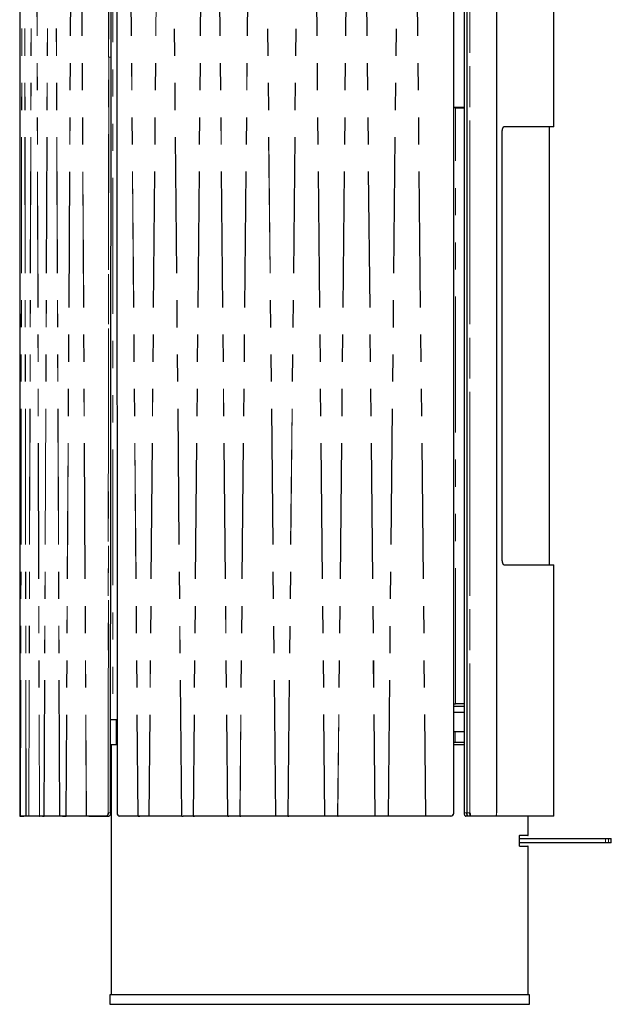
# Model space of a CAD drawing. Header units: millimetres. Extents: x 118 to 347, y 90 to 276.
# Tile 1 of 13: x 118 to 145, y 92 to 138. Entities that reach past the tile are written whole.
import ezdxf

# ---------------------------------------------------------------- set-up
doc = ezdxf.new("R2010")
doc.units = ezdxf.units.MM
doc.linetypes.add('PHANTOM', pattern=[12.7, 6.35, -1.27, 1.27, -1.27, 1.27, -1.27])

msp = doc.modelspace()

# ---------------------------------------------------------------- linework, layer by layer
at = {"color": 7, "linetype": 'Continuous', "lineweight": 25}
for p, q in [((117.555, 156.279), (117.555, 100.739)), ((121.841, 136.241), (121.851, 156.134)), ((122.099, 156.134), (122.116, 100.884)), ((137.874, 100.884), (137.875, 156.135)), ((138.354, 156.134), (138.354, 100.884)), ((138.489, 156.134), (138.489, 100.884)), ((139.878, 100.884), (139.878, 156.134)), ((142.555, 132.989), (142.555, 156.279)), ((121.812, 100.884), (121.841, 136.241)), ((138.354, 133.884), (137.875, 133.884)), ((137.944, 133.859), (137.875, 133.859)), ((137.944, 133.859), (138.354, 133.859)), ((137.994, 133.884), (137.994, 133.864)), ((138.069, 133.864), (137.994, 133.864)), ((137.994, 133.864), (137.994, 133.859)), ((138.069, 133.884), (138.069, 133.864)), ((138.069, 133.859), (138.069, 133.864)), ((140.139, 112.734), (140.139, 132.734)), ((140.139, 132.734), (140.139, 132.734)), ((142.55, 132.984), (140.233, 132.984)), ((142.355, 112.484), (142.355, 132.984)), ((140.139, 112.734), (140.139, 112.734)), ((140.233, 112.484), (142.55, 112.484)), ((142.555, 100.739), (142.555, 112.479)), ((137.874, 105.984), (137.944, 105.984)), ((138.354, 105.984), (137.944, 105.984)), ((137.874, 105.884), (138.354, 105.884)), ((138.354, 105.584), (137.874, 105.584)), ((121.919, 105.234), (121.815, 105.234)), ((122.115, 105.234), (121.919, 105.234)), ((122.068, 105.234), (122.068, 104.084)), ((137.94, 104.684), (137.874, 104.684)), ((138.354, 104.684), (137.94, 104.684)), ((121.839, 104.084), (121.839, 92.384)), ((121.839, 104.084), (122.115, 104.084)), ((137.94, 104.184), (137.874, 104.184)), ((137.874, 104.084), (138.355, 104.084)), ((138.354, 104.184), (137.94, 104.184)), ((138.357, 100.884), (138.354, 100.884)), ((117.56, 100.734), (117.606, 100.734)), ((117.604, 100.734), (117.561, 100.734)), ((117.604, 100.734), (117.561, 100.734)), ((117.604, 100.734), (117.604, 100.734)), ((117.854, 100.734), (117.606, 100.734)), ((117.606, 100.734), (117.749, 100.734)), ((117.706, 100.734), (117.706, 100.734)), ((117.748, 100.734), (117.748, 100.734)), ((117.99, 100.734), (117.854, 100.734)), ((117.979, 100.734), (117.854, 100.734)), ((117.985, 100.734), (117.857, 100.734)), ((117.989, 100.734), (117.857, 100.734)), ((118.48, 100.734), (117.99, 100.734)), ((117.999, 100.734), (117.999, 100.734)), ((118.126, 100.734), (118.126, 100.734)), ((118.129, 100.734), (118.129, 100.734)), ((118.619, 100.734), (118.48, 100.734)), ((118.48, 100.734), (118.496, 100.734)), ((118.696, 100.734), (118.487, 100.734)), ((118.619, 100.734), (118.623, 100.734)), ((118.623, 100.734), (118.704, 100.734)), ((119.427, 100.734), (118.704, 100.734)), ((118.832, 100.734), (118.832, 100.734)), ((119.559, 100.734), (119.427, 100.734)), ((119.427, 100.734), (119.439, 100.734)), ((119.723, 100.734), (119.436, 100.734)), ((119.559, 100.734), (119.564, 100.734)), ((119.564, 100.734), (119.733, 100.734)), ((120.675, 100.734), (119.734, 100.734)), ((119.85, 100.734), (119.85, 100.734)), ((120.675, 100.734), (120.68, 100.734)), ((120.797, 100.734), (120.676, 100.734)), ((121.606, 100.734), (120.687, 100.734)), ((120.797, 100.734), (120.803, 100.734)), ((120.803, 100.734), (121.722, 100.734)), ((123.089, 100.734), (122.238, 100.734)), ((123.605, 100.734), (123.102, 100.734)), ((123.102, 100.734), (123.181, 100.734)), ((123.606, 100.734), (123.181, 100.734)), ((123.684, 100.734), (123.606, 100.734)), ((125.127, 100.734), (123.619, 100.734)), ((123.675, 100.734), (123.674, 100.734)), ((125.141, 100.734), (125.206, 100.734)), ((125.141, 100.734), (125.141, 100.734)), ((125.675, 100.734), (125.206, 100.734)), ((125.675, 100.734), (125.741, 100.734)), ((125.741, 100.734), (125.675, 100.734)), ((127.28, 100.734), (125.689, 100.734)), ((127.854, 100.734), (127.294, 100.734)), ((127.294, 100.734), (127.346, 100.734)), ((127.294, 100.734), (127.294, 100.734)), ((127.906, 100.734), (127.346, 100.734)), ((127.854, 100.734), (127.906, 100.734)), ((127.854, 100.734), (127.854, 100.734)), ((129.524, 100.734), (127.869, 100.734)), ((127.869, 100.734), (127.869, 100.734)), ((129.524, 100.734), (129.524, 100.734)), ((130.112, 100.734), (129.539, 100.734)), ((129.539, 100.734), (129.539, 100.734)), ((130.112, 100.734), (130.112, 100.734)), ((130.112, 100.734), (130.149, 100.734)), ((131.829, 100.734), (130.127, 100.734)), ((130.127, 100.734), (130.127, 100.734)), ((131.829, 100.734), (131.829, 100.734)), ((132.436, 100.734), (131.844, 100.734)), ((131.867, 100.734), (131.844, 100.734)), ((132.446, 100.734), (131.867, 100.734)), ((131.867, 100.734), (131.867, 100.734)), ((132.437, 100.734), (132.436, 100.734)), ((132.437, 100.734), (132.459, 100.734)), ((134.182, 100.734), (132.452, 100.734)), ((132.452, 100.734), (132.452, 100.734)), ((134.182, 100.734), (134.182, 100.734)), ((134.796, 100.734), (134.197, 100.734)), ((134.204, 100.734), (134.197, 100.734)), ((134.796, 100.734), (134.204, 100.734)), ((134.796, 100.734), (134.796, 100.734)), ((134.796, 100.734), (134.803, 100.734)), ((134.796, 100.734), (134.796, 100.734)), ((134.802, 100.734), (134.799, 100.734)), ((136.55, 100.734), (134.811, 100.734)), ((136.557, 100.734), (136.565, 100.734)), ((136.559, 100.734), (136.559, 100.734)), ((136.565, 100.734), (136.566, 100.734)), ((137.156, 100.734), (136.565, 100.734)), ((136.566, 100.734), (136.566, 100.734)), ((137.164, 100.734), (136.566, 100.734)), ((137.156, 100.734), (137.156, 100.734)), ((137.164, 100.734), (137.156, 100.734)), ((137.176, 100.734), (137.164, 100.734)), ((137.717, 100.734), (137.175, 100.734)), ((137.725, 100.734), (137.717, 100.734)), ((138.547, 100.734), (138.42, 100.734)), ((138.552, 100.734), (138.547, 100.734)), ((138.683, 100.734), (138.552, 100.734)), ((139.812, 100.734), (138.683, 100.734)), ((142.55, 100.734), (139.812, 100.734)), ((141.349, 99.839), (141.349, 100.734)), ((141.344, 99.834), (140.947, 99.834)), ((140.949, 99.339), (140.949, 99.829)), ((140.949, 99.684), (144.97, 99.684)), ((144.97, 99.484), (140.949, 99.484)), ((144.97, 99.684), (145.114, 99.684)), ((145.114, 99.484), (144.97, 99.484)), ((145.114, 99.684), (145.239, 99.684)), ((145.239, 99.484), (145.114, 99.484)), ((145.244, 99.489), (145.244, 99.679)), ((140.947, 99.334), (141.344, 99.334)), ((141.349, 92.384), (141.349, 99.329)), ((121.769, 92.379), (121.769, 91.934)), ((141.414, 92.384), (121.774, 92.384)), ((141.419, 91.934), (141.419, 92.379)), ((121.769, 91.934), (131.594, 91.934)), ((131.594, 91.934), (141.419, 91.934))]:
    msp.add_line(p, q, dxfattribs=at)
at = {"color": 8, "linetype": 'PHANTOM', "lineweight": 18}
for p, q in [((117.556, 156.279), (117.556, 100.739)), ((117.599, 100.739), (117.68, 156.279)), ((117.601, 100.739), (117.682, 156.279)), ((117.849, 100.739), (117.768, 156.279)), ((117.853, 100.739), (117.771, 156.279)), ((117.98, 100.739), (118.141, 156.279)), ((117.985, 100.739), (118.147, 156.279)), ((118.315, 156.279), (118.475, 100.739)), ((118.322, 156.279), (118.482, 100.739)), ((118.691, 100.739), (118.93, 156.279)), ((118.7, 100.739), (118.939, 156.279)), ((119.422, 100.739), (119.187, 156.279)), ((119.432, 100.739), (119.197, 156.279)), ((120.031, 156.279), (119.719, 100.739)), ((120.042, 156.279), (119.73, 100.739)), ((120.365, 156.279), (120.671, 100.739)), ((120.377, 156.279), (120.683, 100.739)), ((121.718, 136.242), (121.728, 156.134)), ((121.735, 156.134), (121.725, 136.242)), ((122.101, 156.134), (122.118, 100.884)), ((122.612, 156.279), (123.086, 100.739)), ((122.625, 156.279), (123.099, 100.739)), ((124.086, 156.279), (123.603, 100.739)), ((124.099, 156.279), (123.616, 100.739)), ((125.124, 100.739), (124.619, 156.279)), ((125.138, 100.739), (124.633, 156.279)), ((126.184, 156.279), (125.673, 100.739)), ((126.199, 156.279), (125.687, 100.739)), ((126.747, 156.279), (127.278, 100.739)), ((126.761, 156.279), (127.292, 100.739)), ((128.386, 156.279), (127.852, 100.739)), ((128.401, 156.279), (127.867, 100.739)), ((129.522, 100.739), (128.972, 156.279)), ((129.537, 100.739), (128.987, 156.279)), ((130.111, 100.739), (130.662, 156.279)), ((130.126, 100.739), (130.677, 156.279)), ((131.264, 156.279), (131.828, 100.739)), ((131.279, 156.279), (131.844, 100.739)), ((132.997, 156.279), (132.436, 100.739)), ((133.013, 156.279), (132.451, 100.739)), ((133.609, 156.279), (134.181, 100.739)), ((133.625, 156.279), (134.197, 100.739)), ((134.795, 100.739), (135.361, 156.279)), ((134.811, 100.739), (135.377, 156.279)), ((135.976, 156.279), (136.55, 100.739)), ((135.992, 156.279), (136.566, 100.739)), ((137.87, 100.884), (137.87, 156.135)), ((138.357, 156.134), (138.357, 100.884)), ((138.484, 100.884), (138.484, 156.134)), ((138.621, 100.884), (138.621, 156.134)), ((138.627, 156.134), (138.627, 100.884)), ((139.877, 100.884), (139.877, 156.134)), ((121.919, 155.984), (121.919, 105.234)), ((121.689, 100.884), (121.718, 136.242)), ((121.725, 136.242), (121.696, 100.884)), ((121.725, 136.242), (121.841, 136.241)), ((137.944, 105.984), (137.944, 133.859)), ((140.139, 112.734), (140.139, 132.734)), ((140.234, 132.988), (140.237, 132.989)), ((140.237, 132.989), (142.555, 132.989)), ((142.555, 112.479), (140.237, 112.479)), ((138.354, 105.879), (137.874, 105.879)), ((137.874, 105.589), (138.354, 105.589)), ((122.068, 105.234), (122.069, 104.084)), ((137.94, 104.684), (137.94, 104.184)), ((121.689, 100.884), (121.696, 100.884)), ((121.696, 100.884), (121.812, 100.884)), ((138.357, 100.884), (138.484, 100.884)), ((138.489, 100.884), (138.484, 100.884)), ((138.489, 100.884), (138.621, 100.884)), ((138.627, 100.884), (138.621, 100.884)), ((139.878, 100.884), (139.877, 100.884)), ((117.556, 100.739), (117.599, 100.739)), ((117.556, 100.739), (117.556, 100.739)), ((117.561, 100.734), (117.561, 100.734)), ((117.601, 100.739), (117.849, 100.739)), ((117.601, 100.739), (117.601, 100.739)), ((117.849, 100.739), (117.849, 100.739)), ((117.849, 100.739), (117.849, 100.739)), ((117.853, 100.739), (117.98, 100.739)), ((117.853, 100.739), (117.853, 100.739)), ((117.857, 100.734), (117.857, 100.734)), ((117.985, 100.739), (118.475, 100.739)), ((117.985, 100.739), (117.985, 100.739)), ((118.475, 100.739), (118.475, 100.739)), ((118.482, 100.739), (118.691, 100.739)), ((118.482, 100.739), (118.482, 100.739)), ((118.623, 100.734), (118.487, 100.734)), ((118.487, 100.734), (118.487, 100.734)), ((118.7, 100.739), (119.422, 100.739)), ((118.7, 100.739), (118.7, 100.739)), ((119.422, 100.739), (119.422, 100.739)), ((119.432, 100.739), (119.719, 100.739)), ((119.432, 100.739), (119.432, 100.739)), ((119.564, 100.734), (119.436, 100.734)), ((119.436, 100.734), (119.436, 100.734)), ((119.73, 100.739), (120.671, 100.739)), ((119.73, 100.739), (119.73, 100.739)), ((120.671, 100.739), (120.671, 100.739)), ((120.683, 100.739), (121.602, 100.739)), ((120.683, 100.739), (120.683, 100.739)), ((120.803, 100.734), (120.687, 100.734)), ((120.687, 100.734), (120.687, 100.734)), ((121.722, 100.734), (121.606, 100.734)), ((122.236, 100.739), (123.086, 100.739)), ((123.086, 100.739), (123.086, 100.739)), ((123.099, 100.739), (123.099, 100.739)), ((123.099, 100.739), (123.603, 100.739)), ((123.181, 100.734), (123.102, 100.734)), ((123.102, 100.734), (123.102, 100.734)), ((123.616, 100.739), (125.124, 100.739)), ((123.616, 100.739), (123.616, 100.739)), ((125.124, 100.739), (125.125, 100.739)), ((125.138, 100.739), (125.138, 100.739)), ((125.138, 100.739), (125.673, 100.739)), ((125.675, 100.734), (125.141, 100.734)), ((125.673, 100.739), (125.673, 100.739)), ((125.687, 100.739), (127.278, 100.739)), ((125.687, 100.739), (125.687, 100.739)), ((127.278, 100.739), (127.278, 100.739)), ((127.292, 100.739), (127.292, 100.739)), ((127.292, 100.739), (127.852, 100.739)), ((127.852, 100.739), (127.852, 100.739)), ((127.867, 100.739), (129.522, 100.739)), ((127.867, 100.739), (127.867, 100.739)), ((129.522, 100.739), (129.522, 100.739)), ((129.537, 100.739), (129.537, 100.739)), ((129.537, 100.739), (130.111, 100.739)), ((130.111, 100.739), (130.111, 100.739)), ((130.126, 100.739), (131.828, 100.739)), ((130.126, 100.739), (130.126, 100.739)), ((131.828, 100.739), (131.828, 100.739)), ((131.844, 100.739), (132.436, 100.739)), ((131.844, 100.739), (131.844, 100.739)), ((131.844, 100.739), (131.844, 100.739)), ((131.867, 100.734), (131.844, 100.734)), ((131.844, 100.734), (131.844, 100.734)), ((131.844, 100.734), (131.844, 100.734)), ((132.436, 100.739), (132.436, 100.739)), ((132.446, 100.734), (132.436, 100.734)), ((132.451, 100.739), (134.181, 100.739)), ((132.451, 100.739), (132.451, 100.739)), ((134.181, 100.739), (134.181, 100.739)), ((134.197, 100.739), (134.197, 100.739)), ((134.197, 100.739), (134.795, 100.739)), ((134.204, 100.734), (134.197, 100.734)), ((134.197, 100.734), (134.197, 100.734)), ((134.811, 100.739), (134.811, 100.739)), ((134.811, 100.739), (136.55, 100.739)), ((136.55, 100.739), (136.55, 100.739)), ((136.566, 100.739), (137.164, 100.739)), ((136.566, 100.739), (136.566, 100.739)), ((137.156, 100.734), (137.164, 100.734)), ((137.164, 100.739), (137.176, 100.739)), ((137.176, 100.739), (137.725, 100.739)), ((137.725, 100.734), (137.176, 100.734)), ((138.688, 100.739), (139.817, 100.739)), ((139.828, 100.739), (142.555, 100.739)), ((140.949, 99.339), (140.949, 99.829)), ((140.949, 99.829), (140.949, 99.829)), ((144.97, 99.679), (140.949, 99.679)), ((140.949, 99.489), (144.97, 99.489)), ((140.952, 99.839), (141.349, 99.839)), ((144.97, 99.684), (144.97, 99.679)), ((144.97, 99.489), (144.97, 99.679)), ((145.119, 99.679), (144.97, 99.679)), ((144.97, 99.489), (144.97, 99.484)), ((144.97, 99.489), (145.119, 99.489)), ((145.119, 99.489), (145.119, 99.679)), ((145.244, 99.679), (145.119, 99.679)), ((145.119, 99.489), (145.244, 99.489)), ((140.949, 99.339), (140.949, 99.339)), ((141.349, 99.329), (140.952, 99.329)), ((141.419, 92.379), (121.769, 92.379))]:
    msp.add_line(p, q, dxfattribs=at)
at = {"color": 8, "linetype": 'PHANTOM', "lineweight": 18, "flags": 128}
for points in [[(121.602, 100.739), (121.619, 100.742), (121.635, 100.75), (121.65, 100.763), (121.663, 100.781), (121.674, 100.803), (121.682, 100.828), (121.687, 100.856), (121.689, 100.884)], [(137.87, 100.884), (137.871, 100.884), (137.871, 100.884), (137.872, 100.884), (137.873, 100.884), (137.874, 100.884), (137.874, 100.884), (137.874, 100.884), (137.874, 100.884)], [(139.817, 100.739), (139.828, 100.742), (139.84, 100.75), (139.85, 100.763), (139.86, 100.781), (139.867, 100.803), (139.873, 100.828), (139.876, 100.856), (139.877, 100.884)], [(117.599, 100.739), (117.599, 100.739), (117.599, 100.739)], [(117.98, 100.739), (117.98, 100.739), (117.98, 100.739)], [(118.691, 100.739), (118.691, 100.739), (118.691, 100.739)], [(119.719, 100.739), (119.719, 100.739), (119.719, 100.739)], [(122.236, 100.739), (122.236, 100.738), (122.236, 100.737), (122.236, 100.736), (122.236, 100.735), (122.237, 100.735), (122.237, 100.734), (122.238, 100.734), (122.238, 100.734)], [(123.086, 100.739), (123.086, 100.738), (123.087, 100.737), (123.087, 100.736), (123.087, 100.735), (123.088, 100.735), (123.088, 100.734), (123.089, 100.734), (123.089, 100.734)], [(123.086, 100.739), (123.086, 100.738), (123.087, 100.737), (123.087, 100.736), (123.087, 100.735), (123.088, 100.735), (123.088, 100.734), (123.089, 100.734), (123.089, 100.734)], [(123.099, 100.739), (123.099, 100.738), (123.1, 100.737), (123.1, 100.736), (123.1, 100.735), (123.101, 100.735), (123.101, 100.734), (123.102, 100.734), (123.102, 100.734)], [(123.099, 100.739), (123.099, 100.738), (123.1, 100.737), (123.1, 100.736), (123.1, 100.735), (123.101, 100.735), (123.101, 100.734), (123.102, 100.734), (123.102, 100.734)], [(123.099, 100.739), (123.099, 100.738), (123.099, 100.737), (123.099, 100.736), (123.1, 100.735), (123.1, 100.735), (123.101, 100.734), (123.101, 100.734), (123.102, 100.734)], [(123.603, 100.739), (123.603, 100.739), (123.603, 100.739)], [(123.603, 100.739), (123.603, 100.738), (123.603, 100.737), (123.604, 100.736), (123.604, 100.735), (123.604, 100.735), (123.605, 100.734), (123.605, 100.734), (123.606, 100.734)], [(123.603, 100.739), (123.603, 100.738), (123.603, 100.737), (123.603, 100.736), (123.604, 100.735), (123.604, 100.735), (123.604, 100.734), (123.605, 100.734), (123.606, 100.734)], [(123.603, 100.739), (123.603, 100.738), (123.603, 100.737), (123.603, 100.736), (123.604, 100.735), (123.604, 100.735), (123.604, 100.734), (123.605, 100.734), (123.605, 100.734)], [(123.616, 100.739), (123.616, 100.738), (123.616, 100.737), (123.617, 100.736), (123.617, 100.735), (123.617, 100.735), (123.618, 100.734), (123.618, 100.734), (123.619, 100.734)], [(123.616, 100.739), (123.616, 100.738), (123.616, 100.737), (123.617, 100.736), (123.617, 100.735), (123.617, 100.735), (123.618, 100.734), (123.618, 100.734), (123.619, 100.734)], [(125.124, 100.739), (125.125, 100.738), (125.125, 100.737), (125.125, 100.736), (125.125, 100.735), (125.126, 100.735), (125.126, 100.734), (125.126, 100.734), (125.127, 100.734)], [(125.125, 100.739), (125.125, 100.738), (125.125, 100.737), (125.125, 100.736), (125.125, 100.735), (125.126, 100.735), (125.126, 100.734), (125.127, 100.734), (125.127, 100.734)], [(125.138, 100.739), (125.138, 100.738), (125.138, 100.737), (125.139, 100.736), (125.139, 100.735), (125.139, 100.735), (125.14, 100.734), (125.14, 100.734), (125.141, 100.734)], [(125.138, 100.739), (125.138, 100.738), (125.138, 100.737), (125.139, 100.736), (125.139, 100.735), (125.139, 100.735), (125.14, 100.734), (125.14, 100.734), (125.14, 100.734)], [(125.673, 100.739), (125.673, 100.738), (125.673, 100.737), (125.674, 100.736), (125.674, 100.735), (125.674, 100.735), (125.675, 100.734), (125.675, 100.734), (125.675, 100.734)], [(125.673, 100.739), (125.673, 100.738), (125.673, 100.737), (125.673, 100.736), (125.674, 100.735), (125.674, 100.735), (125.674, 100.734), (125.675, 100.734), (125.675, 100.734)], [(125.687, 100.739), (125.687, 100.738), (125.687, 100.737), (125.688, 100.736), (125.688, 100.735), (125.688, 100.735), (125.688, 100.734), (125.689, 100.734), (125.689, 100.734)], [(125.687, 100.739), (125.687, 100.738), (125.687, 100.737), (125.688, 100.736), (125.688, 100.735), (125.688, 100.735), (125.688, 100.734), (125.689, 100.734), (125.689, 100.734)], [(127.278, 100.739), (127.278, 100.738), (127.278, 100.737), (127.278, 100.736), (127.278, 100.735), (127.279, 100.735), (127.279, 100.734), (127.279, 100.734), (127.28, 100.734)], [(127.278, 100.739), (127.278, 100.738), (127.278, 100.737), (127.278, 100.736), (127.278, 100.735), (127.279, 100.735), (127.279, 100.734), (127.279, 100.734), (127.28, 100.734)], [(127.292, 100.739), (127.292, 100.738), (127.292, 100.737), (127.293, 100.736), (127.293, 100.735), (127.293, 100.735), (127.293, 100.734), (127.294, 100.734), (127.294, 100.734)], [(127.292, 100.739), (127.292, 100.738), (127.292, 100.737), (127.293, 100.736), (127.293, 100.735), (127.293, 100.735), (127.293, 100.734), (127.294, 100.734), (127.294, 100.734)], [(127.852, 100.739), (127.852, 100.738), (127.852, 100.737), (127.853, 100.736), (127.853, 100.735), (127.853, 100.735), (127.853, 100.734), (127.854, 100.734), (127.854, 100.734)], [(127.852, 100.739), (127.852, 100.738), (127.852, 100.737), (127.853, 100.736), (127.853, 100.735), (127.853, 100.735), (127.853, 100.734), (127.854, 100.734), (127.854, 100.734)], [(127.867, 100.739), (127.867, 100.738), (127.867, 100.737), (127.867, 100.736), (127.868, 100.735), (127.868, 100.735), (127.868, 100.734), (127.868, 100.734), (127.869, 100.734)], [(127.867, 100.739), (127.867, 100.738), (127.867, 100.737), (127.867, 100.736), (127.868, 100.735), (127.868, 100.735), (127.868, 100.734), (127.868, 100.734), (127.869, 100.734)], [(129.522, 100.739), (129.522, 100.738), (129.522, 100.737), (129.523, 100.736), (129.523, 100.735), (129.523, 100.735), (129.523, 100.734), (129.524, 100.734), (129.524, 100.734)], [(129.522, 100.739), (129.522, 100.738), (129.522, 100.737), (129.523, 100.736), (129.523, 100.735), (129.523, 100.735), (129.523, 100.734), (129.524, 100.734), (129.524, 100.734)], [(132.436, 100.739), (132.436, 100.739), (132.436, 100.739)], [(134.795, 100.739), (134.795, 100.739), (134.795, 100.739)], [(138.548, 100.734), (138.548, 100.734), (138.547, 100.734)]]:
    msp.add_lwpolyline(points, dxfattribs=at)
at = {"color": 7, "linetype": 'Continuous', "lineweight": 25, "flags": 128}
for points in [[(121.696, 100.884), (121.694, 100.855), (121.689, 100.826), (121.681, 100.801), (121.669, 100.778), (121.656, 100.759), (121.64, 100.745), (121.623, 100.737), (121.606, 100.734)], [(121.812, 100.884), (121.81, 100.855), (121.805, 100.826), (121.797, 100.8), (121.785, 100.778), (121.772, 100.759), (121.756, 100.745), (121.739, 100.737), (121.722, 100.734)], [(138.357, 100.884), (138.358, 100.855), (138.362, 100.826), (138.368, 100.801), (138.375, 100.778), (138.385, 100.759), (138.396, 100.745), (138.408, 100.737), (138.42, 100.734)], [(138.547, 100.734), (138.535, 100.737), (138.523, 100.745), (138.512, 100.759), (138.503, 100.778), (138.495, 100.801), (138.489, 100.826), (138.485, 100.855), (138.484, 100.884)], [(138.552, 100.734), (138.539, 100.737), (138.528, 100.745), (138.517, 100.759), (138.507, 100.778), (138.499, 100.801), (138.494, 100.826), (138.49, 100.855), (138.489, 100.884)], [(138.683, 100.734), (138.671, 100.737), (138.659, 100.745), (138.648, 100.759), (138.639, 100.778), (138.631, 100.801), (138.625, 100.826), (138.622, 100.855), (138.621, 100.884)]]:
    msp.add_lwpolyline(points, dxfattribs=at)
at = {"color": 8, "linetype": 'PHANTOM', "lineweight": 18}
for centre, radius, start, end in [((121.718, 127.095), 9.146, 89.9532, 89.997), ((140.232, 132.989), 0.00482, 272.3349, 2.1585), ((140.232, 112.479), 0.00482, 357.8415, 87.6651), ((122.117, 101.786), 0.902, 269.9043, 270.0359), ((122.251, 100.871), 0.133, 174.6764, 263.3993), ((137.725, 100.884), 0.145, 270.0426, 0.0426), ((117.561, 100.739), 0.00499, 179.8841, 269.8843), ((117.604, 100.739), 0.00499, 179.8609, 269.8882), ((117.606, 100.739), 0.00497, 179.7074, 269.7043), ((117.606, 100.739), 0.00497, 179.7101, 269.7061), ((117.854, 100.739), 0.00498, 179.7532, 269.6958), ((117.854, 100.739), 0.00497, 179.7049, 269.7038), ((117.857, 100.739), 0.00494, 179.3016, 269.2843), ((117.857, 100.739), 0.00495, 179.3749, 269.2749), ((117.985, 100.739), 0.00494, 179.2293, 269.2945), ((117.985, 100.739), 0.00494, 179.2624, 269.3242), ((117.99, 100.739), 0.0049, 178.836, 268.7867), ((117.99, 100.739), 0.0049, 178.8388, 268.7898), ((117.99, 100.739), 0.0049, 178.8508, 268.7996), ((118.48, 100.739), 0.0049, 178.8312, 268.7856), ((118.48, 100.739), 0.0049, 178.836, 268.7867), ((118.48, 100.739), 0.00491, 178.9188, 268.7603), ((118.487, 100.739), 0.00485, 178.1508, 268.0218), ((118.487, 100.739), 0.00486, 178.2719, 268.0086), ((118.696, 100.739), 0.00484, 178.0286, 268.0363), ((118.696, 100.739), 0.00484, 178.0818, 268.0916), ((118.704, 100.739), 0.00479, 177.4522, 267.1968), ((118.704, 100.739), 0.00479, 177.4097, 267.1512), ((118.704, 100.739), 0.00479, 177.4138, 267.1563), ((119.427, 100.739), 0.00479, 177.4025, 267.1492), ((119.427, 100.739), 0.00479, 177.4097, 267.1512), ((119.428, 100.739), 0.0048, 177.5123, 267.0862), ((119.437, 100.739), 0.00472, 176.4684, 265.9644), ((119.437, 100.739), 0.00474, 176.637, 265.9513), ((119.724, 100.739), 0.00471, 176.2955, 265.979), ((119.724, 100.739), 0.00472, 176.3671, 266.0664), ((119.734, 100.738), 0.00466, 175.5725, 264.7425), ((119.734, 100.738), 0.00465, 175.4822, 264.6241), ((119.734, 100.738), 0.00465, 175.4875, 264.6318), ((120.675, 100.738), 0.00465, 175.4729, 264.6208), ((120.675, 100.738), 0.00465, 175.4822, 264.6241), ((120.676, 100.738), 0.00466, 175.5829, 264.4812), ((120.687, 100.738), 0.00459, 174.3342, 262.8903), ((120.687, 100.739), 0.0046, 174.548, 262.8846), ((121.606, 100.738), 0.00459, 174.3334, 262.8918), ((129.543, 100.738), 0.00595, 168.6884, 220.0596), ((129.543, 100.738), 0.00595, 168.6769, 220.0531), ((130.117, 100.738), 0.00596, 168.6998, 220.0663), ((130.117, 100.738), 0.00595, 168.6884, 220.0596), ((130.133, 100.738), 0.00695, 170.0825, 213.1489), ((130.133, 100.738), 0.00695, 170.088, 213.1811), ((131.835, 100.738), 0.00695, 170.077, 213.1166), ((131.835, 100.738), 0.00695, 170.0825, 213.1489), ((131.852, 100.738), 0.00881, 172.3285, 205.7218), ((131.852, 100.738), 0.00881, 172.327, 205.729), ((131.852, 100.738), 0.00879, 172.0178, 205.4732), ((132.444, 100.738), 0.00879, 172.0276, 205.4828), ((132.444, 100.738), 0.00879, 172.017, 205.4742), ((132.464, 100.738), 0.0127, 174.4043, 197.2465), ((132.464, 100.738), 0.0127, 174.4058, 197.2844), ((134.194, 100.738), 0.0127, 174.4028, 197.2083), ((134.194, 100.738), 0.0127, 174.4043, 197.2465), ((134.222, 100.738), 0.0254, 177.1821, 188.51), ((134.222, 100.738), 0.0254, 177.4751, 188.7959), ((134.222, 100.738), 0.0251, 177.4485, 188.8776), ((134.821, 100.737), 0.0253, 176.8919, 188.2278), ((134.821, 100.738), 0.0254, 177.1818, 188.5103), ((134.821, 100.738), 0.0256, 177.2145, 188.4513), ((134.301, 100.738), 0.51, 359.5889, 0.1503), ((134.335, 100.738), 0.476, 359.5488, 0.1505), ((136.074, 100.738), 0.476, 359.5488, 0.1505), ((136.105, 100.738), 0.446, 359.5081, 0.1507), ((136.542, 100.737), 0.0235, 351.0898, 3.336), ((136.543, 100.737), 0.023, 350.8874, 3.4021), ((136.543, 100.738), 0.023, 350.6023, 3.1073), ((137.702, 100.738), 0.023, 350.6012, 3.1068), ((138.707, 100.804), 0.0679, 187.1933, 253.4858), ((138.683, 100.739), 0.00479, 272.88, 2.616), ((139.812, 100.739), 0.00479, 272.88, 2.616), ((140.947, 99.839), 0.00508, 310.6517, 0.2904), ((145.114, 99.679), 0.00499, 359.8576, 89.8568), ((145.114, 99.489), 0.00499, 270.1432, 0.1424), ((140.947, 99.329), 0.00507, 359.6647, 48.7275)]:
    msp.add_arc(centre, radius, start, end, dxfattribs=at)
at = {"color": 7, "linetype": 'Continuous', "lineweight": 25}
for centre, radius, start, end in [((142.55, 132.989), 0.005, 270, 0), ((142.55, 112.479), 0.005, 0, 90), ((122.254, 100.871), 0.138, 174.6764, 263.3993), ((137.724, 100.884), 0.15, 270.0426, 0.0426), ((138.917, 100.88), 0.289, 179.2181, 196.9723), ((117.56, 100.739), 0.005, 179.9996, 270.0003), ((142.55, 100.739), 0.005, 270, 0), ((141.344, 99.839), 0.005, 270, 0), ((145.239, 99.679), 0.005, 0, 90), ((145.239, 99.489), 0.005, 270, 0), ((141.344, 99.329), 0.005, 0, 90), ((121.774, 92.379), 0.005, 90, 180), ((141.414, 92.379), 0.005, 0, 90)]:
    msp.add_arc(centre, radius, start, end, dxfattribs=at)
for points, knots in [([(140.139, 132.734), (140.139, 132.748), (140.14, 132.777), (140.144, 132.819), (140.151, 132.858), (140.16, 132.894), (140.172, 132.925), (140.185, 132.951), (140.2, 132.971), (140.217, 132.985), (140.228, 132.987), (140.234, 132.988)], [0, 0, 0, 0, 0.10948, 0.218959, 0.328442, 0.437926, 0.547414, 0.656903, 0.766395, 0.875888, 1, 1, 1, 1]), ([(140.233, 132.984), (140.226, 132.983), (140.214, 132.981), (140.202, 132.97), (140.198, 132.966)], [0, 0, 0, 0, 0.5874569, 1, 1, 1, 1]), ([(140.235, 112.479), (140.23, 112.48), (140.22, 112.481), (140.205, 112.492), (140.19, 112.51), (140.176, 112.534), (140.164, 112.564), (140.154, 112.598), (140.146, 112.636), (140.14, 112.682), (140.14, 112.715), (140.139, 112.734)], [0, 0, 0, 0, 0.090824, 0.200226, 0.309625, 0.419024, 0.528416, 0.637807, 0.747195, 0.856582, 1, 1, 1, 1]), ([(140.19, 112.511), (140.193, 112.506), (140.202, 112.496), (140.217, 112.486), (140.227, 112.485), (140.233, 112.484)], [0, 0, 0, 0, 0.276217, 0.632936, 1, 1, 1, 1]), ([(140.949, 99.829), (140.949, 99.829), (140.949, 99.831), (140.95, 99.833), (140.95, 99.834), (140.95, 99.835), (140.95, 99.835), (140.95, 99.835)], [0, 0, 0, 0, 0.134548, 0.436521, 0.67516, 0.856215, 1, 1, 1, 1]), ([(140.95, 99.332), (140.95, 99.332), (140.95, 99.332), (140.95, 99.333), (140.95, 99.333), (140.95, 99.335), (140.949, 99.336), (140.949, 99.338), (140.949, 99.339)], [0, 0, 0, 0, 0.022032, 0.141769, 0.301876, 0.495693, 0.747489, 1, 1, 1, 1])]:
    msp.add_open_spline(points, degree=3, knots=knots, dxfattribs=at)
at = {"color": 8, "linetype": 'PHANTOM', "lineweight": 18}
for points, knots in [([(117.555, 100.739), (117.555, 100.739), (117.555, 100.739), (117.555, 100.739), (117.556, 100.739), (117.556, 100.739), (117.556, 100.739)], [0, 0, 0, 0, 0.0002146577, 0.0002146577, 0.0002146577, 0.0004288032, 0.0004288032, 0.0004288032, 0.0004288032]), ([(125.125, 100.739), (125.127, 100.739), (125.129, 100.739), (125.131, 100.739), (125.134, 100.739), (125.136, 100.739), (125.138, 100.739)], [0, 0, 0, 0, 0.0001553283, 0.0001553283, 0.0001553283, 0.000310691, 0.000310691, 0.000310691, 0.000310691]), ([(125.138, 100.739), (125.138, 100.738), (125.139, 100.736), (125.139, 100.734), (125.14, 100.734), (125.141, 100.734)], [0, 0, 0, 0, 0.5, 0.5, 1, 1, 1, 1]), ([(125.138, 100.739), (125.138, 100.739), (125.138, 100.739), (125.138, 100.739), (125.138, 100.739), (125.138, 100.739), (125.138, 100.739)], [0, 0, 0, 0, 0.000001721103, 0.000001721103, 0.000001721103, 0.00000242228, 0.00000242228, 0.00000242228, 0.00000242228]), ([(125.673, 100.739), (125.673, 100.739), (125.673, 100.739), (125.673, 100.739), (125.673, 100.739), (125.673, 100.739), (125.673, 100.739)], [0, 0, 0, 0, 0.000000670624, 0.000000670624, 0.000000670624, 0.000002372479, 0.000002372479, 0.000002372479, 0.000002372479]), ([(125.673, 100.739), (125.675, 100.739), (125.678, 100.739), (125.68, 100.739), (125.682, 100.739), (125.685, 100.739), (125.687, 100.739)], [0, 0, 0, 0, 0.0001553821, 0.0001553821, 0.0001553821, 0.0003107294, 0.0003107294, 0.0003107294, 0.0003107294]), ([(125.673, 100.739), (125.673, 100.738), (125.673, 100.736), (125.674, 100.734), (125.675, 100.734), (125.675, 100.734)], [0, 0, 0, 0, 0.5, 0.5, 1, 1, 1, 1]), ([(127.278, 100.739), (127.28, 100.739), (127.283, 100.739), (127.285, 100.739), (127.287, 100.739), (127.29, 100.739), (127.292, 100.739)], [0, 0, 0, 0, 0.0001570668, 0.0001570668, 0.0001570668, 0.0003131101, 0.0003131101, 0.0003131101, 0.0003131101]), ([(127.852, 100.739), (127.855, 100.739), (127.857, 100.739), (127.86, 100.739), (127.862, 100.739), (127.865, 100.739), (127.867, 100.739)], [0, 0, 0, 0, 0.0001560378, 0.0001560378, 0.0001560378, 0.0003131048, 0.0003131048, 0.0003131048, 0.0003131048]), ([(129.522, 100.739), (129.525, 100.739), (129.527, 100.739), (129.53, 100.739), (129.532, 100.739), (129.535, 100.739), (129.537, 100.739)], [0, 0, 0, 0, 0.0001570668, 0.0001570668, 0.0001570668, 0.0003131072, 0.0003131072, 0.0003131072, 0.0003131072]), ([(130.111, 100.739), (130.114, 100.739), (130.116, 100.739), (130.119, 100.739), (130.121, 100.739), (130.124, 100.739), (130.126, 100.739)], [0, 0, 0, 0, 0.0001560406, 0.0001560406, 0.0001560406, 0.0003131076, 0.0003131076, 0.0003131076, 0.0003131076]), ([(137.164, 100.739), (137.164, 100.738), (137.164, 100.736), (137.164, 100.734), (137.164, 100.734), (137.164, 100.734)], [0, 0, 0, 0, 0.5, 0.5, 1, 1, 1, 1]), ([(137.164, 100.739), (137.164, 100.738), (137.164, 100.736), (137.164, 100.734), (137.164, 100.734), (137.164, 100.734)], [0, 0, 0, 0, 0.5, 0.5, 1, 1, 1, 1]), ([(137.176, 100.739), (137.176, 100.738), (137.176, 100.736), (137.176, 100.734), (137.176, 100.734), (137.176, 100.734)], [0, 0, 0, 0, 0.5, 0.5, 1, 1, 1, 1]), ([(140.952, 99.839), (140.951, 99.839), (140.95, 99.838), (140.949, 99.834), (140.949, 99.831), (140.949, 99.829)], [0, 0, 0, 0, 0.5, 0.5, 1, 1, 1, 1]), ([(140.949, 99.339), (140.949, 99.336), (140.949, 99.334), (140.95, 99.33), (140.951, 99.329), (140.952, 99.329)], [0, 0, 0, 0, 0.5, 0.5, 1, 1, 1, 1])]:
    msp.add_open_spline(points, degree=3, knots=knots, dxfattribs=at)
for points in [[(117.561, 100.734), (117.561, 100.734), (117.56, 100.734), (117.56, 100.734), (117.56, 100.734)], [(117.599, 100.739), (117.599, 100.739), (117.6, 100.739), (117.601, 100.739)], [(117.601, 100.739), (117.601, 100.739), (117.601, 100.739), (117.601, 100.739)], [(117.849, 100.739), (117.85, 100.739), (117.851, 100.739), (117.853, 100.739)], [(117.857, 100.734), (117.857, 100.734), (117.855, 100.734), (117.854, 100.734), (117.854, 100.734)], [(117.98, 100.739), (117.981, 100.739), (117.983, 100.739), (117.985, 100.739)], [(117.985, 100.739), (117.985, 100.739), (117.985, 100.739), (117.985, 100.739)], [(118.475, 100.739), (118.475, 100.739), (118.475, 100.739), (118.476, 100.739)], [(118.476, 100.739), (118.477, 100.739), (118.48, 100.739), (118.482, 100.739)], [(118.487, 100.734), (118.486, 100.734), (118.483, 100.734), (118.481, 100.734), (118.48, 100.734)], [(118.691, 100.739), (118.694, 100.739), (118.696, 100.739), (118.699, 100.739)], [(118.699, 100.739), (118.699, 100.739), (118.699, 100.739), (118.7, 100.739)], [(119.422, 100.739), (119.423, 100.739), (119.423, 100.739), (119.423, 100.739)], [(119.423, 100.739), (119.426, 100.739), (119.429, 100.739), (119.432, 100.739)], [(119.436, 100.734), (119.435, 100.734), (119.432, 100.734), (119.429, 100.734), (119.427, 100.734)], [(119.719, 100.739), (119.722, 100.739), (119.725, 100.739), (119.729, 100.739)], [(119.729, 100.739), (119.729, 100.739), (119.729, 100.739), (119.73, 100.739)], [(120.671, 100.739), (120.671, 100.739), (120.671, 100.739), (120.672, 100.739)], [(120.672, 100.739), (120.675, 100.739), (120.679, 100.739), (120.683, 100.739)], [(120.687, 100.734), (120.685, 100.734), (120.681, 100.734), (120.678, 100.734), (120.676, 100.734)], [(123.086, 100.739), (123.091, 100.739), (123.095, 100.739), (123.099, 100.739)], [(123.099, 100.739), (123.099, 100.739), (123.099, 100.739), (123.099, 100.739)], [(123.102, 100.734), (123.102, 100.734), (123.102, 100.734), (123.102, 100.734), (123.102, 100.734)], [(123.603, 100.739), (123.603, 100.739), (123.603, 100.739), (123.603, 100.739)], [(123.603, 100.739), (123.607, 100.739), (123.612, 100.739), (123.616, 100.739)], [(131.828, 100.739), (131.833, 100.739), (131.838, 100.739), (131.844, 100.739)], [(132.436, 100.739), (132.441, 100.739), (132.446, 100.739), (132.451, 100.739)], [(134.181, 100.739), (134.186, 100.739), (134.192, 100.739), (134.197, 100.739)], [(134.197, 100.739), (134.197, 100.739), (134.197, 100.739), (134.197, 100.739)], [(134.197, 100.734), (134.197, 100.734), (134.197, 100.734), (134.197, 100.734), (134.197, 100.734)], [(134.795, 100.739), (134.796, 100.739), (134.796, 100.739), (134.796, 100.739)], [(134.796, 100.739), (134.801, 100.739), (134.806, 100.739), (134.811, 100.739)], [(136.55, 100.739), (136.555, 100.739), (136.56, 100.739), (136.565, 100.739)], [(136.565, 100.739), (136.566, 100.739), (136.566, 100.739), (136.566, 100.739)]]:
    msp.add_open_spline(points, degree=3, dxfattribs=at)
at = {"color": 7, "linetype": 'Continuous', "lineweight": 25}
for points in [[(117.606, 100.734), (117.605, 100.734), (117.605, 100.734), (117.604, 100.734), (117.604, 100.734)], [(117.606, 100.734), (117.606, 100.734), (117.606, 100.734), (117.606, 100.734), (117.606, 100.734)], [(117.99, 100.734), (117.989, 100.734), (117.987, 100.734), (117.985, 100.734), (117.985, 100.734)], [(117.99, 100.734), (117.99, 100.734), (117.99, 100.734), (117.99, 100.734), (117.99, 100.734)], [(118.48, 100.734), (118.48, 100.734), (118.48, 100.734), (118.48, 100.734), (118.48, 100.734)], [(118.704, 100.734), (118.702, 100.734), (118.7, 100.734), (118.697, 100.734), (118.696, 100.734)], [(118.704, 100.734), (118.704, 100.734), (118.704, 100.734), (118.704, 100.734), (118.704, 100.734)], [(119.427, 100.734), (119.427, 100.734), (119.427, 100.734), (119.427, 100.734), (119.427, 100.734)], [(119.733, 100.734), (119.731, 100.734), (119.728, 100.734), (119.725, 100.734), (119.723, 100.734)], [(119.734, 100.734), (119.734, 100.734), (119.734, 100.734), (119.733, 100.734), (119.733, 100.734)], [(120.676, 100.734), (120.676, 100.734), (120.675, 100.734), (120.675, 100.734), (120.675, 100.734)], [(123.102, 100.734), (123.1, 100.734), (123.095, 100.734), (123.091, 100.734), (123.089, 100.734)], [(123.181, 100.734), (123.181, 100.734), (123.181, 100.734), (123.181, 100.734), (123.181, 100.734)], [(123.619, 100.734), (123.616, 100.734), (123.612, 100.734), (123.608, 100.734), (123.606, 100.734)], [(123.606, 100.734), (123.606, 100.734), (123.606, 100.734), (123.606, 100.734), (123.606, 100.734)], [(125.14, 100.734), (125.138, 100.734), (125.134, 100.734), (125.129, 100.734), (125.127, 100.734)], [(125.141, 100.734), (125.141, 100.734), (125.14, 100.734), (125.14, 100.734), (125.14, 100.734)], [(125.689, 100.734), (125.687, 100.734), (125.682, 100.734), (125.678, 100.734), (125.675, 100.734)], [(125.675, 100.734), (125.675, 100.734), (125.675, 100.734), (125.675, 100.734), (125.675, 100.734)], [(125.741, 100.734), (125.741, 100.734), (125.741, 100.734), (125.741, 100.734)], [(127.294, 100.734), (127.292, 100.734), (127.287, 100.734), (127.282, 100.734), (127.28, 100.734)], [(127.869, 100.734), (127.866, 100.734), (127.861, 100.734), (127.856, 100.734), (127.854, 100.734)], [(129.539, 100.734), (129.536, 100.734), (129.531, 100.734), (129.526, 100.734), (129.524, 100.734)], [(130.127, 100.734), (130.125, 100.734), (130.12, 100.734), (130.115, 100.734), (130.112, 100.734)], [(131.844, 100.734), (131.842, 100.734), (131.837, 100.734), (131.832, 100.734), (131.829, 100.734)], [(132.452, 100.734), (132.449, 100.734), (132.444, 100.734), (132.439, 100.734), (132.437, 100.734)], [(134.197, 100.734), (134.194, 100.734), (134.189, 100.734), (134.184, 100.734), (134.182, 100.734)], [(134.204, 100.734), (134.204, 100.734), (134.204, 100.734), (134.204, 100.734), (134.204, 100.734)], [(134.811, 100.734), (134.809, 100.734), (134.803, 100.734), (134.798, 100.734), (134.796, 100.734)], [(134.796, 100.734), (134.796, 100.734), (134.796, 100.734), (134.796, 100.734), (134.796, 100.734)], [(136.565, 100.734), (136.563, 100.734), (136.558, 100.734), (136.553, 100.734), (136.55, 100.734)], [(136.566, 100.734), (136.565, 100.734), (136.565, 100.734), (136.565, 100.734), (136.565, 100.734)]]:
    msp.add_open_spline(points, degree=3, dxfattribs=at)

doc.saveas('drawing.dxf')
